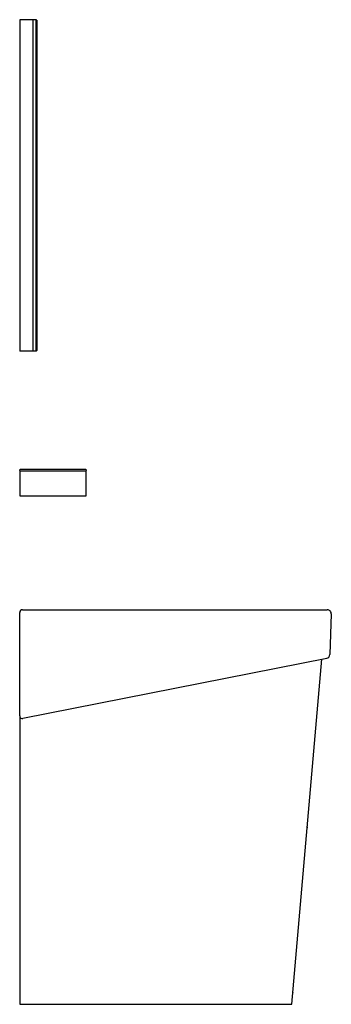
# Model space of a CAD drawing. Header units: millimetres. Extents: x 4021.77 to 4022.24, y 2323.88 to 2325.37.
import ezdxf

# ---------------------------------------------------------------- set-up
doc = ezdxf.new("R2010")
doc.units = ezdxf.units.MM
doc.layers.add('SANINDUSA', color=3, linetype='Continuous')

msp = doc.modelspace()

# ---------------------------------------------------------------- linework, layer by layer
at = {"layer": 'SANINDUSA'}
for p, q in [((4021.7915, 2325.366), (4021.7715, 2325.366)), ((4021.7715, 2325.366), (4021.7715, 2324.866)), ((4021.7915, 2325.366), (4021.7915, 2324.866)), ((4021.7965, 2325.366), (4021.7915, 2325.366)), ((4021.7965, 2324.866), (4021.7965, 2325.366)), ((4021.7975, 2325.365), (4021.7965, 2325.366)), ((4021.7975, 2325.365), (4021.7975, 2324.867)), ((4021.7915, 2324.866), (4021.7715, 2324.866)), ((4021.7965, 2324.866), (4021.7915, 2324.866)), ((4021.7975, 2324.867), (4021.7965, 2324.866)), ((4021.7715, 2324.6873), (4021.7725, 2324.6883)), ((4021.7715, 2324.6863), (4021.7715, 2324.6873)), ((4021.7715, 2324.6863), (4021.7725, 2324.6853)), ((4021.8715, 2324.6853), (4021.7715, 2324.6853)), ((4021.7715, 2324.6853), (4021.7715, 2324.6483)), ((4021.7725, 2324.6883), (4021.8705, 2324.6883)), ((4021.8715, 2324.6873), (4021.8705, 2324.6883)), ((4021.8705, 2324.6853), (4021.8715, 2324.6863)), ((4021.8715, 2324.6873), (4021.8715, 2324.6863)), ((4021.8715, 2324.6483), (4021.8715, 2324.6853)), ((4021.7715, 2324.6483), (4021.8715, 2324.6483)), ((4021.7715, 2324.3162), (4021.7715, 2324.4723)), ((4021.7755, 2324.4763), (4022.2352, 2324.4763)), ((4021.7755, 2324.4763), (4021.7755, 2324.4763)), ((4022.2412, 2324.4701), (4022.2391, 2324.4088)), ((4022.2343, 2324.4031), (4021.7762, 2324.3122)), ((4022.1815, 2323.8815), (4022.227, 2324.4016)), ((4021.7715, 2324.3162), (4021.7715, 2323.8815)), ((4022.2049, 2324.1475), (4022.2047, 2324.1475)), ((4022.2049, 2324.1491), (4022.2049, 2324.1475)), ((4022.1831, 2323.8995), (4022.183, 2323.8995)), ((4022.1831, 2323.8997), (4022.1831, 2323.8995)), ((4021.7715, 2323.8815), (4022.1815, 2323.8815))]:
    msp.add_line(p, q, dxfattribs=at)
for centre, radius, start, end in [((4021.7755, 2324.4723), 0.004, 89.9955, 179.9956), ((4021.7755, 2324.4723), 0.004, 90, 180), ((4022.2352, 2324.4703), 0.006, 358, 90), ((4022.2331, 2324.409), 0.006, 281.22, 358), ((4021.7755, 2324.3162), 0.004, 180.0159, 281.2144), ((4021.7755, 2324.3162), 0.004, 180, 281.22)]:
    msp.add_arc(centre, radius, start, end, dxfattribs=at)
msp.add_ellipse((4021.7775, 2324.3166), major_axis=(0.006, 0.0004), ratio=0.011584, start_param=3.140827, end_param=3.157946, dxfattribs=at)

doc.saveas('drawing.dxf')
